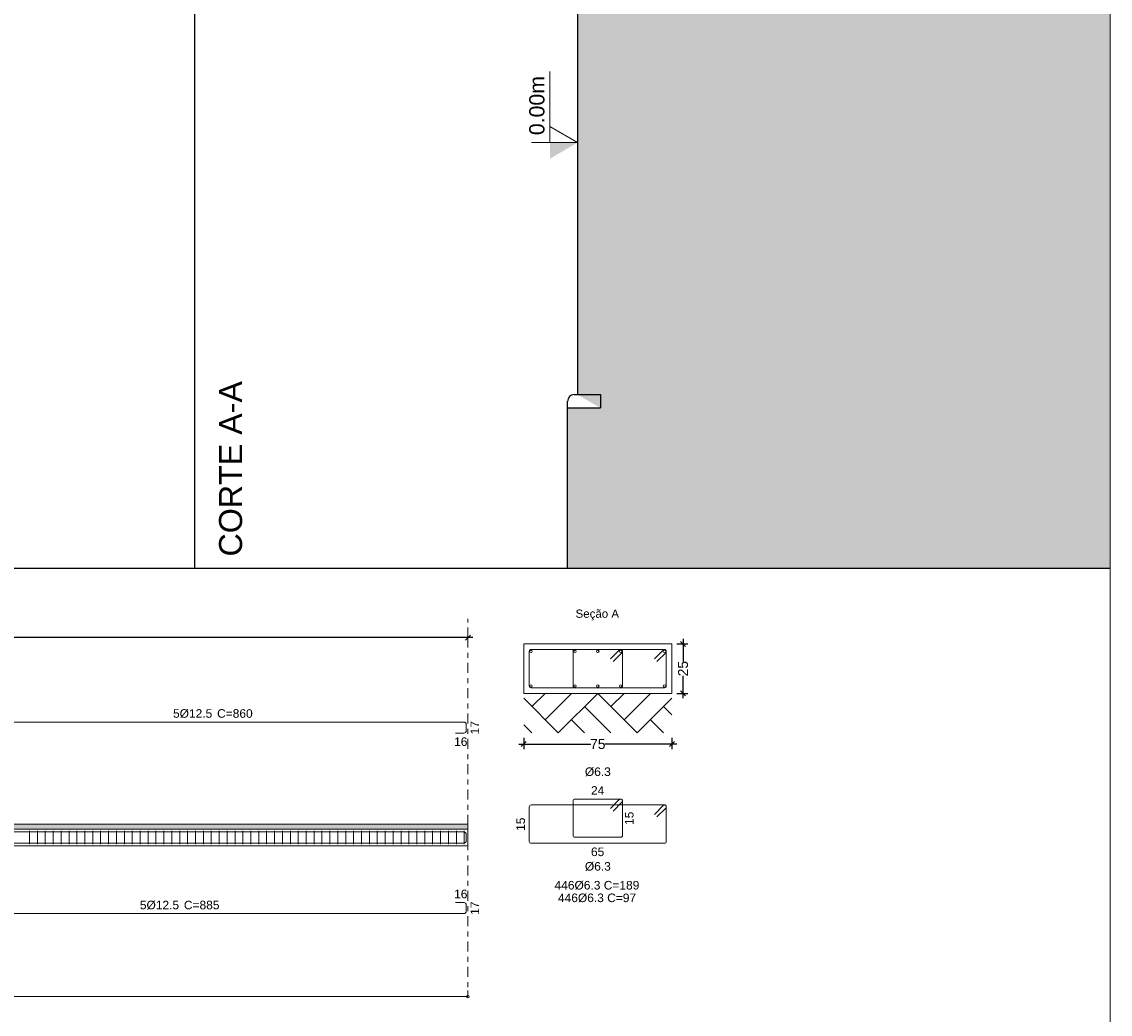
# Model space of a CAD drawing. Header units: millimetres. Extents: x 83 to 471, y -739 to 93.
# Tile 69 of 179: x 172 to 195, y -535 to -515. Entities that reach past the tile are written whole.
import ezdxf

# ---------------------------------------------------------------- set-up
doc = ezdxf.new("R2010")
doc.units = ezdxf.units.MM
doc.linetypes.add('CYPE_RAYAPUNTO', pattern=[0.4125, 0.2025, -0.105, 0, -0.105])
for name, color, linetype, lineweight in [('.', 7, 'Continuous', 5), ('ARM_LONGITUDINAL_Ø12_5', 7, 'Continuous', 9), ('ARM_TRANSVERSAL_Ø6_3', 7, 'Continuous', 9), ('CORTE - RAMPA', 7, 'Continuous', 0), ('COTAS', 250, 'Continuous', 5), ('ELE_CONT_MUROS_SOBRE_VAO', 7, 'Continuous', 0), ('ELE_CONT_VIG_CONCRETO', 7, 'Continuous', 9), ('ELE_COT_COT_ANCORAGENS', 7, 'Continuous', 9), ('ELE_COT_COT_EST', 7, 'Continuous', 9), ('ELE_COT_COT_LIN_APOIOS', 7, 'CYPE_RAYAPUNTO', 9), ('ELE_REF_COT_LIN_AUX_COTA', 7, 'CYPE_RAYAPUNTO', 9), ('L1', 7, 'Continuous', 9), ('PECA_COMPLETA', 7, 'Continuous', 0), ('POR_ARM_LONG_ARM_TEXTOS', 7, 'Continuous', 9), ('POR_ARM_LONG_TXT_COMP', 7, 'Continuous', 9), ('SAP_DIMENSION_Y_ARM', 7, 'Continuous', 0), ('SEC_CONT_TERRENO_CORTE', 7, 'Continuous', 0), ('SEC_CONT_VIG_CONCRETO_CORTE', 7, 'Continuous', 9), ('SEC_COTAS_SEC_DIM_VIGA', 7, 'Continuous', 9), ('SEC_COTAS_TEXTOS_DETALHE_ESTRIBOS', 7, 'Continuous', 9), ('SEC_REF_TXT_NOMES', 7, 'Continuous', 9), ('SEC_REF_TXT_POSICOES_ARM_ESTRIBOS', 7, 'Continuous', 9)]:
    doc.layers.add(name, color=color, linetype=linetype, lineweight=lineweight)
doc.styles.add('Arial', font='arial.ttf')
doc.dimstyles.new('cype_oblique', dxfattribs={"dimtxt": 0.2, "dimasz": 0.1, "dimexe": 0.1, "dimexo": 0.1, "dimgap": 0, "dimtad": 0, "dimdec": 0, "dimlfac": 30, "dimzin": 0, "dimdsep": 46, "dimtxsty": 'Arial', "dimblk1": 'OBLIQUE', "dimblk2": 'OBLIQUE', "dimsah": 1, "dimcen": 0.09, "dimdle": 0.1, "dimadec": 0, "dimazin": 0, "dimtfac": 1, "dimtdec": 0, "dimtofl": 0, "dimtmove": 2, "dimatfit": 3, "dimfxl": 1, "dimtolj": 1, "dimtzin": 0, "dimarcsym": 0})

# ---------------------------------------------------------------- blocks, each defined once
blk = doc.blocks.new('CORTEA-A')
at = {"layer": '.', "true_color": 0x939598}
h = blk.add_hatch(dxfattribs=at)
h.set_pattern_fill('EARTH', color=252, scale=0.1333)
h.paths.add_polyline_path([(18.528, 61.143), (18.528, 0), (7.542, 0), (7.542, 3.243), (8.208, 3.243), (7.742, 3.51), (7.742, 13.708), (8.208, 13.708), (8.208, 13.975), (9.408, 15.018), (9.408, 17.86), (9.408, 17.86), (9.408, 18.927), (9.408, 18.927), (12.542, 22.127), (12.542, 24.375), (12.608, 24.375), (12.608, 25.842), (12.542, 25.842), (10.542, 27.908), (10.542, 32.442), (11.408, 32.442), (11.408, 32.376), (11.875, 32.375), (11.875, 33.176), (11.408, 33.176), (11.408, 32.909), (10.542, 32.909), (10.542, 42.309), (11.408, 42.309), (11.408, 42.242), (11.875, 42.242), (11.875, 43.042), (11.408, 43.042), (11.408, 42.775), (10.542, 42.775), (10.542, 56.66), (11.008, 60.631), (11.008, 61.143), (18.528, 61.143)], is_closed=False)
h.paths.add_polyline_path([(10.225, 31.947), (10.991, 31.947), (10.991, 31.354), (10.225, 31.354)])
h.paths.add_polyline_path([(9.072, 17.183), (9.408, 17.183), (9.408, 16.59), (9.072, 16.59)])
h.paths.add_polyline_path([(10.857, 27.751), (11.626, 27.751), (11.626, 27.158), (10.857, 27.158)])
h.paths.add_polyline_path([(12.078, 26.965), (12.644, 26.965), (12.644, 26.371), (12.078, 26.371)], flags=16)
h.paths.add_polyline_path([(10.542, 44.179), (10.991, 44.179), (10.991, 43.586), (10.542, 43.586)], flags=16)
h.paths.add_polyline_path([(12.635, 34.284), (12.635, 40.867), (13.951, 40.867), (13.951, 34.284)], flags=16)
h.paths.add_polyline_path([(12.635, 18.33), (12.635, 24.912), (13.951, 24.912), (13.951, 18.33)], flags=16)
h.paths.add_polyline_path([(10.624, 34.314), (11.193, 34.314), (11.193, 33.722), (10.624, 33.722)], flags=16)
h.paths.add_polyline_path([(10.624, 41.645), (11.193, 41.645), (11.193, 41.053), (10.624, 41.053)], flags=16)
h.paths.add_polyline_path([(14.637, 18.288), (14.637, 24.954), (16.424, 24.954), (16.424, 18.288)], flags=16)
at = {"layer": 'COTAS'}
h = blk.add_hatch(color=256, dxfattribs=at)
h.dxf.hatch_style = 1
h.paths.add_polyline_path([(7.185, 8.282), (7.742, 8.609), (7.185, 8.609), (7.185, 8.282)])
for p, q in [((0, 0), (0, 61.143)), ((7.742, 13.708), (7.742, 3.51)), ((7.542, 0), (7.542, 3.372)), ((7.68, 3.51), (8.208, 3.51)), ((8.208, 3.51), (8.208, 3.243)), ((7.542, 3.243), (8.208, 3.243))]:
    blk.add_line(p, q)
blk.add_arc((7.68, 3.372), 0.138, 90, 180)
for p, q in [((7.185, 8.609), (7.185, 10.046)), ((7.742, 8.609), (7.185, 8.936)), ((7.185, 8.936), (7.185, 8.609)), ((7.742, 8.609), (6.813, 8.609))]:
    blk.add_line(p, q, dxfattribs=at)
at = {"layer": 'CORTE - RAMPA', "style": 'Arial'}
blk.add_text('0.00m', height=0.308, rotation=90, dxfattribs=at).set_placement((7.075, 8.76))
at = {"layer": 'SAP_DIMENSION_Y_ARM', "lineweight": 9, "style": 'Arial'}
blk.add_text('CORTE A-A ', height=0.4667, rotation=90, dxfattribs=at).set_placement((0.955, 0.235))
blk = doc.blocks.new('_OBLIQUE')
at = {"color": 0, "linetype": 'ByBlock', "lineweight": -2}
blk.add_line((-0.5, -0.5), (0.5, 0.5), dxfattribs=at)
blk = doc.blocks.new('*D5208')
at = {"layer": 'Defpoints', "color": 0}
for p in [(72.477, 1.844), (75.477, 1.844), (75.477, 1.617)]:
    blk.add_point(p, dxfattribs=at)
at = {"layer": 'SEC_COTAS_SEC_DIM_VIGA', "color": 0, "lineweight": -2}
for p, q in [((72.377, 1.617), (73.834, 1.617)), ((72.477, 1.744), (72.477, 1.517)), ((75.577, 1.617), (74.12, 1.617)), ((75.477, 1.744), (75.477, 1.517))]:
    blk.add_line(p, q, dxfattribs=at)
at = {"layer": 'SEC_COTAS_SEC_DIM_VIGA', "color": 0, "linetype": 'ByBlock', "lineweight": -2, "xscale": 0.1, "yscale": 0.1, "zscale": 0.1, "rotation": 180}
blk.add_blockref('_OBLIQUE', (72.477, 1.617), dxfattribs=at)
at = {"layer": 'SEC_COTAS_SEC_DIM_VIGA', "color": 0, "linetype": 'ByBlock', "lineweight": -2, "xscale": 0.1, "yscale": 0.1, "zscale": 0.1}
blk.add_blockref('_OBLIQUE', (75.477, 1.617), dxfattribs=at)
at = {"layer": 'SEC_COTAS_SEC_DIM_VIGA', "color": 0, "insert": (73.977, 1.617), "char_height": 0.2, "attachment_point": 5, "style": 'Arial'}
blk.add_mtext('\\A1;75', dxfattribs=at)
blk = doc.blocks.new('*D5209')
at = {"layer": 'Defpoints', "color": 0}
for p in [(75.477, 3.644), (75.703, 3.644), (75.477, 2.644)]:
    blk.add_point(p, dxfattribs=at)
at = {"layer": 'SEC_COTAS_SEC_DIM_VIGA', "color": 0, "lineweight": -2}
for p, q in [((75.577, 3.644), (75.803, 3.644)), ((75.703, 3.744), (75.703, 3.289)), ((75.703, 2.544), (75.703, 2.998)), ((75.577, 2.644), (75.803, 2.644))]:
    blk.add_line(p, q, dxfattribs=at)
at = {"layer": 'SEC_COTAS_SEC_DIM_VIGA', "color": 0, "linetype": 'ByBlock', "lineweight": -2, "xscale": 0.1, "yscale": 0.1, "zscale": 0.1}
for p, rotation in [((75.703, 3.644), 90), ((75.703, 2.644), 270)]:
    blk.add_blockref('_OBLIQUE', p, dxfattribs=dict(at, rotation=rotation))
at = {"layer": 'SEC_COTAS_SEC_DIM_VIGA', "color": 0, "insert": (75.703, 3.144), "char_height": 0.2, "attachment_point": 5, "rotation": 90, "style": 'Arial'}
blk.add_mtext('\\A1;25', dxfattribs=at)
blk = doc.blocks.new('*D5210')
at = {"layer": 'Defpoints', "color": 0}
for p in [(0, 3.772), (0, 3.772), (71.348, 3.772)]:
    blk.add_point(p, dxfattribs=at)
at = {"layer": 'L1', "color": 0, "lineweight": -2}
for p, q in [((-0.1, 3.772), (35.278, 3.772)), ((0, 3.772), (0, 3.772)), ((71.448, 3.772), (36.07, 3.772)), ((71.348, 3.772), (71.348, 3.772))]:
    blk.add_line(p, q, dxfattribs=at)
at = {"layer": 'L1', "color": 0, "linetype": 'ByBlock', "lineweight": -2, "xscale": 0.1, "yscale": 0.1, "zscale": 0.1, "rotation": 180}
blk.add_blockref('_OBLIQUE', (0, 3.772), dxfattribs=at)
at = {"layer": 'L1', "color": 0, "linetype": 'ByBlock', "lineweight": -2, "xscale": 0.1, "yscale": 0.1, "zscale": 0.1}
blk.add_blockref('_OBLIQUE', (71.348, 3.772), dxfattribs=at)
at = {"layer": 'L1', "color": 0, "insert": (35.674, 3.772), "char_height": 0.2, "attachment_point": 5, "style": 'Arial'}
blk.add_mtext('\\A1;53.511', dxfattribs=at)
blk = doc.blocks.new('G$C78186781')
at = {"layer": 'ELE_CONT_MUROS_SOBRE_VAO', "true_color": 0xdad7d3}
blk.add_hatch(color=254, dxfattribs=at).paths.add_polyline_path([(0, -0.107), (71.348, -0.107), (71.348, 0), (0, 0)])
at = {"layer": 'ARM_LONGITUDINAL_Ø12_5'}
for points in [[(71.098, 1.839), (71.265, 1.839), (71.284, 1.843), (71.3, 1.854), (71.311, 1.87), (71.315, 1.889), (71.315, 2.013), (71.311, 2.032), (71.3, 2.048), (71.284, 2.059), (71.265, 2.063), (60.289, 2.063)], [(71.098, -0.385), (71.265, -0.385), (71.284, -0.382), (71.3, -0.371), (71.311, -0.354), (71.315, -0.335), (71.315, -0.211), (71.311, -0.192), (71.3, -0.176), (71.284, -0.165), (71.265, -0.161), (0.083, -0.161), (0.064, -0.165), (0.048, -0.176), (0.037, -0.192), (0.033, -0.211), (0.033, -0.335), (0.037, -0.354), (0.048, -0.371), (0.064, -0.382), (0.083, -0.385), (0.25, -0.385)], [(0.25, -0.161), (0.083, -0.161), (0.064, -0.165), (0.048, -0.176), (0.037, -0.192), (0.033, -0.211), (0.033, -0.335), (0.037, -0.354), (0.048, -0.371), (0.064, -0.382), (0.083, -0.385), (71.265, -0.385), (71.284, -0.382), (71.3, -0.371), (71.311, -0.354), (71.315, -0.335), (71.315, -0.211), (71.311, -0.192), (71.3, -0.176), (71.284, -0.165), (71.265, -0.161), (71.098, -0.161)], [(59.955, -1.812), (71.265, -1.812), (71.284, -1.809), (71.3, -1.798), (71.311, -1.781), (71.315, -1.762), (71.315, -1.638), (71.311, -1.619), (71.3, -1.603), (71.284, -1.592), (71.265, -1.588), (71.098, -1.588)]]:
    blk.add_lwpolyline(points, dxfattribs=at)
for centre in [(72.627, 3.493), (73.515, 3.493), (73.977, 3.493), (74.44, 3.493), (75.327, 3.493), (72.627, 2.794), (73.515, 2.794), (73.977, 2.794), (74.44, 2.794), (75.327, 2.794)]:
    blk.add_circle(centre, 0.025, dxfattribs=at)
at = {"layer": 'ARM_TRANSVERSAL_Ø6_3'}
for p, q in [((62.474, -0.14), (62.474, -0.407)), ((62.634, -0.14), (62.634, -0.407)), ((62.794, -0.14), (62.794, -0.407)), ((62.954, -0.14), (62.954, -0.407)), ((63.114, -0.14), (63.114, -0.407)), ((63.274, -0.14), (63.274, -0.407)), ((63.434, -0.14), (63.434, -0.407)), ((63.594, -0.14), (63.594, -0.407)), ((63.754, -0.14), (63.754, -0.407)), ((63.914, -0.14), (63.914, -0.407)), ((64.074, -0.14), (64.074, -0.407)), ((64.234, -0.14), (64.234, -0.407)), ((64.394, -0.14), (64.394, -0.407)), ((64.554, -0.14), (64.554, -0.407)), ((64.714, -0.14), (64.714, -0.407)), ((64.874, -0.14), (64.874, -0.407)), ((65.034, -0.14), (65.034, -0.407)), ((65.194, -0.14), (65.194, -0.407)), ((65.354, -0.14), (65.354, -0.407)), ((65.514, -0.14), (65.514, -0.407)), ((65.674, -0.14), (65.674, -0.407)), ((65.834, -0.14), (65.834, -0.407)), ((65.994, -0.14), (65.994, -0.407)), ((66.154, -0.14), (66.154, -0.407)), ((66.314, -0.14), (66.314, -0.407)), ((66.474, -0.14), (66.474, -0.407)), ((66.634, -0.14), (66.634, -0.407)), ((66.794, -0.14), (66.794, -0.407)), ((66.954, -0.14), (66.954, -0.407)), ((67.114, -0.14), (67.114, -0.407)), ((67.274, -0.14), (67.274, -0.407)), ((67.434, -0.14), (67.434, -0.407)), ((67.594, -0.14), (67.594, -0.407)), ((67.754, -0.14), (67.754, -0.407)), ((67.914, -0.14), (67.914, -0.407)), ((68.074, -0.14), (68.074, -0.407)), ((68.234, -0.14), (68.234, -0.407)), ((68.394, -0.14), (68.394, -0.407)), ((68.554, -0.14), (68.554, -0.407)), ((68.714, -0.14), (68.714, -0.407)), ((68.874, -0.14), (68.874, -0.407)), ((69.034, -0.14), (69.034, -0.407)), ((69.194, -0.14), (69.194, -0.407)), ((69.354, -0.14), (69.354, -0.407)), ((69.514, -0.14), (69.514, -0.407)), ((69.674, -0.14), (69.674, -0.407)), ((69.834, -0.14), (69.834, -0.407)), ((69.994, -0.14), (69.994, -0.407)), ((70.154, -0.14), (70.154, -0.407)), ((70.314, -0.14), (70.314, -0.407)), ((70.474, -0.14), (70.474, -0.407)), ((70.634, -0.14), (70.634, -0.407)), ((70.794, -0.14), (70.794, -0.407)), ((70.954, -0.14), (70.954, -0.407)), ((71.114, -0.14), (71.114, -0.407)), ((71.274, -0.14), (71.274, -0.407))]:
    blk.add_line(p, q, dxfattribs=at)
for points in [[(75.175, 3.289), (75.353, 3.467), (75.358, 3.472), (75.362, 3.479), (75.364, 3.486), (75.364, 3.493), (75.364, 3.501), (75.362, 3.508), (75.358, 3.514), (75.353, 3.52), (75.348, 3.525), (75.341, 3.528), (75.334, 3.53), (75.327, 3.531), (72.627, 3.531), (72.613, 3.528), (72.601, 3.52), (72.593, 3.508), (72.59, 3.493), (72.59, 2.794), (72.593, 2.779), (72.601, 2.767), (72.613, 2.759), (72.627, 2.756), (75.327, 2.756), (75.341, 2.759), (75.353, 2.767), (75.362, 2.779), (75.364, 2.794), (75.364, 3.493), (75.364, 3.501), (75.362, 3.508), (75.358, 3.514), (75.353, 3.52), (75.348, 3.525), (75.341, 3.528), (75.334, 3.53), (75.327, 3.531), (75.321, 3.53), (75.315, 3.529), (75.31, 3.527), (75.305, 3.524), (75.3, 3.52), (75.122, 3.342)], [(74.288, 3.289), (74.466, 3.467), (74.471, 3.472), (74.474, 3.479), (74.476, 3.486), (74.477, 3.493), (74.476, 3.501), (74.474, 3.508), (74.471, 3.514), (74.466, 3.52), (74.46, 3.525), (74.454, 3.528), (74.447, 3.53), (74.44, 3.531), (73.515, 3.531), (73.5, 3.528), (73.488, 3.52), (73.48, 3.508), (73.477, 3.493), (73.477, 2.794), (73.48, 2.779), (73.488, 2.767), (73.5, 2.759), (73.515, 2.756), (74.44, 2.756), (74.454, 2.759), (74.466, 2.767), (74.474, 2.779), (74.477, 2.794), (74.477, 3.493), (74.476, 3.501), (74.474, 3.508), (74.471, 3.514), (74.466, 3.52), (74.46, 3.525), (74.454, 3.528), (74.447, 3.53), (74.44, 3.531), (74.432, 3.53), (74.425, 3.528), (74.419, 3.525), (74.413, 3.52), (74.235, 3.342)], [(74.288, 0.263), (74.466, 0.441), (74.471, 0.447), (74.474, 0.454), (74.476, 0.461), (74.477, 0.468), (74.476, 0.475), (74.474, 0.482), (74.471, 0.489), (74.466, 0.495), (74.46, 0.499), (74.454, 0.503), (74.447, 0.505), (74.44, 0.506), (73.515, 0.506), (73.5, 0.503), (73.488, 0.495), (73.48, 0.482), (73.477, 0.468), (73.477, -0.232), (73.48, -0.246), (73.488, -0.258), (73.5, -0.266), (73.515, -0.269), (74.44, -0.269), (74.454, -0.266), (74.466, -0.258), (74.474, -0.246), (74.477, -0.232), (74.477, 0.468), (74.476, 0.475), (74.474, 0.482), (74.471, 0.489), (74.466, 0.495), (74.46, 0.499), (74.454, 0.503), (74.447, 0.505), (74.44, 0.506), (74.432, 0.505), (74.425, 0.503), (74.419, 0.499), (74.413, 0.495), (74.235, 0.316)], [(75.175, 0.143), (75.353, 0.321), (75.358, 0.327), (75.362, 0.334), (75.364, 0.341), (75.364, 0.348), (75.364, 0.355), (75.362, 0.362), (75.358, 0.369), (75.353, 0.375), (75.348, 0.379), (75.341, 0.383), (75.334, 0.385), (75.327, 0.386), (72.627, 0.386), (72.613, 0.383), (72.601, 0.375), (72.593, 0.362), (72.59, 0.348), (72.59, -0.352), (72.593, -0.366), (72.601, -0.378), (72.613, -0.386), (72.627, -0.389), (75.327, -0.389), (75.341, -0.386), (75.353, -0.378), (75.362, -0.366), (75.364, -0.352), (75.364, 0.348), (75.364, 0.355), (75.362, 0.362), (75.358, 0.369), (75.353, 0.375), (75.348, 0.379), (75.341, 0.383), (75.334, 0.385), (75.327, 0.386), (75.321, 0.385), (75.315, 0.384), (75.31, 0.382), (75.305, 0.378), (75.3, 0.375), (75.122, 0.196)]]:
    blk.add_lwpolyline(points, dxfattribs=at)
at = {"layer": 'ELE_CONT_MUROS_SOBRE_VAO', "color": 254, "true_color": 0xdad7d3}
blk.add_lwpolyline([(0, -0.107), (71.348, -0.107), (71.348, 0), (0, 0)], close=True, dxfattribs=at)
at = {"layer": 'ELE_CONT_MUROS_SOBRE_VAO'}
blk.add_lwpolyline([(0, -0.107), (71.348, -0.107), (71.348, 0), (0, 0)], dxfattribs=at)
at = {"layer": 'ELE_CONT_VIG_CONCRETO'}
for p, q in [((0, -0.107), (71.348, -0.107)), ((71.348, -0.44), (71.348, -0.107)), ((0, -0.44), (71.348, -0.44))]:
    blk.add_line(p, q, dxfattribs=at)
at = {"layer": 'ELE_COT_COT_EST'}
blk.add_lwpolyline([(0, -3.493), (71.348, -3.493), (71.348, -3.366)], dxfattribs=at)
blk.add_circle((71.348, -3.493), 0.0255, dxfattribs=at)
at = {"layer": 'ELE_COT_COT_LIN_APOIOS'}
blk.add_line((71.348, 3.772), (71.348, -3.493), dxfattribs=at)
at = {"layer": 'ELE_REF_COT_LIN_AUX_COTA'}
blk.add_line((71.348, 3.772), (71.348, 4.154), dxfattribs=at)
at = {"layer": 'SEC_CONT_TERRENO_CORTE'}
for p, q in [((72.477, 2.544), (73.177, 1.844)), ((72.644, 2.377), (72.91, 2.644)), ((72.91, 2.11), (73.444, 2.644)), ((73.177, 1.844), (73.977, 2.644)), ((73.977, 2.644), (74.777, 1.844)), ((74.244, 2.377), (74.51, 2.644)), ((74.51, 2.11), (75.044, 2.644)), ((74.777, 1.844), (75.477, 2.544)), ((73.71, 2.377), (74.244, 1.844)), ((75.31, 2.377), (75.477, 2.21)), ((72.477, 2.01), (72.644, 1.844)), ((73.444, 2.11), (73.71, 1.844)), ((75.044, 2.11), (75.31, 1.844))]:
    blk.add_line(p, q, dxfattribs=at)
at = {"layer": 'SEC_CONT_VIG_CONCRETO_CORTE'}
blk.add_lwpolyline([(75.477, 3.644), (72.477, 3.644), (72.477, 2.644), (75.477, 2.644), (75.477, 3.644)], close=True, dxfattribs=at)
at = {"layer": 'ELE_COT_COT_ANCORAGENS', "style": 'Arial'}
for p in [(71.575, 1.813), (71.575, -1.838)]:
    blk.add_text('17', height=0.1733, rotation=90, dxfattribs=at).set_placement(p)
for p in [(71.069, 1.579), (71.069, -1.502)]:
    blk.add_text('16', height=0.1733, dxfattribs=at).set_placement(p)
at = {"layer": 'POR_ARM_LONG_ARM_TEXTOS', "style": 'Arial'}
for p in [(65.379, 2.15), (64.708, -1.726)]:
    blk.add_text('5%%c12.5', height=0.1733, dxfattribs=at).set_placement(p)
at = {"layer": 'POR_ARM_LONG_TXT_COMP', "style": 'Arial'}
for s, p in [(' C=860', (66.204, 2.15)), (' C=885', (65.532, -1.726))]:
    blk.add_text(s, height=0.1733, dxfattribs=at).set_placement(p)
at = {"layer": 'SEC_COTAS_TEXTOS_DETALHE_ESTRIBOS', "style": 'Arial'}
for s, p in [('24', (73.839, 0.592)), ('65', (73.839, -0.649))]:
    blk.add_text(s, height=0.1733, dxfattribs=at).set_placement(p)
for p in [(74.7, -0.019), (72.503, -0.139)]:
    blk.add_text('15', height=0.1733, rotation=90, dxfattribs=at).set_placement(p)
at = {"layer": 'SEC_REF_TXT_NOMES', "style": 'Arial'}
blk.add_text('Seção A', height=0.1667, dxfattribs=at).set_placement((73.527, 4.173))
at = {"layer": 'SEC_REF_TXT_POSICOES_ARM_ESTRIBOS', "style": 'Arial'}
for s, height, p in [('%%c6.3', 0.1733, (73.716, 0.972)), ('%%c6.3', 0.1733, (73.716, -0.943)), ('446%%c6.3 C=189', 0.17333, (73.102, -1.325)), ('446%%c6.3 C=97', 0.17333, (73.171, -1.58))]:
    blk.add_text(s, height=height, dxfattribs=at).set_placement(p)
at = {"layer": 'L1'}
dim = blk.add_aligned_dim(p1=(71.348, 3.772), p2=(0, 3.772), distance=0, text='53.511', dimstyle='cype_oblique', override={"dimexe": 0, "dimexo": 0}, dxfattribs=at)
dim.commit()
dim.dimension.update_dxf_attribs({"geometry": '*D5210', "text_midpoint": (35.674, 3.772)})
at = {"layer": 'SEC_COTAS_SEC_DIM_VIGA'}
for p1, p2, text, picture, middle in [((75.477, 2.644), (75.477, 3.644), '25', '*D5209', (75.703, 3.144)), ((72.477, 1.844), (75.477, 1.844), '75', '*D5208', (73.977, 1.617))]:
    dim = blk.add_aligned_dim(p1=p1, p2=p2, distance=-0.226, text=text, dimstyle='cype_oblique', dxfattribs=at)
    dim.commit()
    dim.dimension.update_dxf_attribs({"geometry": picture, "text_midpoint": middle})

msp = doc.modelspace()

# ---------------------------------------------------------------- linework, layer by layer
for p, q in [((175.98995, -526.29053), (175.98995, -465.1471)), ((96.62457, -526.29053), (194.51797, -526.29053))]:
    msp.add_line(p, q)
at = {"layer": 'PECA_COMPLETA'}
msp.add_lwpolyline([(194.51797, -546.48728), (96.62457, -546.48728), (96.62457, -465.1471), (194.51797, -465.1471)], close=True, dxfattribs=at)

# ---------------------------------------------------------------- block references
for name, p in [('CORTEA-A', (175.98995, -526.29053)), ('G$C78186781', (110.16802, -531.46849))]:
    msp.add_blockref(name, p)

doc.saveas('drawing.dxf')
